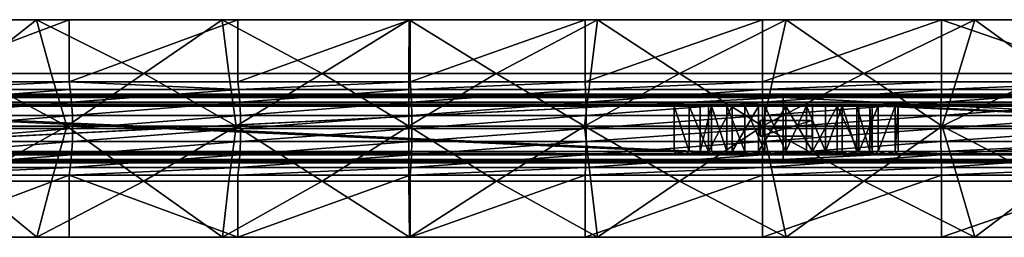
# Model space of a CAD drawing. Header units: millimetres. Extents: x -419 to 530, y 2 to 72.
# Tile 2 of 3: x -191 to 126, y 2 to 72. Entities that reach past the tile are written whole.
import ezdxf

# ---------------------------------------------------------------- set-up
doc = ezdxf.new("R2010")
doc.units = ezdxf.units.MM
doc.layers.add('Revit_007667', color=30, linetype='Continuous', true_color=0xff7f00)

msp = doc.modelspace()

# ---------------------------------------------------------------- meshes
at = {"layer": 'Revit_007667', "color": 252}
mesh = msp.add_polyface(dxfattribs=at)
corners = [(-185.62, 72.31, 957.62), (-228.25, 72.31, 946.24), (-244.69, 72.31, 943.25), (-175.16, 72.31, 958.49), (-125.87, 72.31, 968.83), (-185.51, 2.31, 957.42), (-175.16, 2.31, 958.49), (-125.79, 2.31, 968.63), (-228.25, 2.31, 946.24), (-244.55, 2.31, 943.07), (-151.1, 54.99, 966.34), (-185.62, 72.31, 957.62), (-180.9, 54.99, 960.48), (-207.62, 54.99, 954.52), (-175.9, 38.05, 962.11), (-229.16, 38.05, 949.83), (-244.69, 72.31, 943.25), (-175.16, 22.31, 958.49), (-228.25, 2.31, 946.24), (-228.25, 22.31, 946.24), (-175.16, 2.31, 958.49), (-120.81, 2.31, 968.31), (-227.78, 49.84, 944.43), (-175.16, 52.31, 958.49), (-174.78, 49.84, 956.66), (-228.25, 52.31, 946.24), (-174.78, 24.78, 956.66), (-228.25, 22.31, 946.24), (-227.78, 24.78, 944.43), (-175.16, 22.31, 958.49), (-227.26, 45.74, 942.38), (-174.35, 45.74, 954.58), (-226.95, 41.47, 941.19), (-174.11, 41.47, 953.38), (-226.86, 37.31, 940.82), (-174.03, 37.31, 953.01), (-226.95, 33.14, 941.19), (-174.11, 33.14, 953.38), (-227.26, 28.88, 942.38), (-174.35, 28.88, 954.58), (-175.16, 72.31, 958.49), (-228.25, 52.31, 946.24), (-228.25, 72.31, 946.24), (-175.16, 52.31, 958.49), (-120.81, 72.31, 968.31), (-185.51, 2.31, 957.42), (-151.06, 20.37, 966.29), (-180.85, 20.37, 960.43), (-175.9, 38.05, 962.11), (-207.58, 20.37, 954.48), (-229.16, 38.05, 949.83), (-237.05, 20.37, 947.12), (-244.55, 2.31, 943.07)]
mesh.append_faces([[corners[k] for k in face] for face in [(0, 1, 2), (0, 3, 1), (4, 3, 0), (5, 6, 7), (5, 8, 6), (9, 8, 5), (10, 11, 12), (13, 14, 12), (10, 12, 14), (13, 12, 11), (14, 13, 15), (16, 13, 11), (17, 18, 19), (17, 20, 18), (17, 21, 20), (22, 23, 24), (22, 25, 23), (26, 27, 28), (26, 29, 27), (24, 30, 22), (30, 24, 31), (31, 32, 30), (32, 31, 33), (33, 34, 32), (34, 33, 35), (35, 36, 34), (36, 35, 37), (37, 38, 36), (38, 37, 39), (39, 28, 38), (28, 39, 26), (40, 41, 42), (40, 43, 41), (44, 43, 40), (45, 46, 47), (48, 49, 47), (47, 46, 48), (47, 49, 45), (49, 48, 50), (51, 49, 50), (49, 52, 45)]], dxfattribs={"color": 252})
mesh = msp.add_polyface(dxfattribs=at)
corners = [(-125.87, 72.31, 968.83), (-120.81, 72.31, 968.31), (-175.16, 72.31, 958.49), (-65.61, 72.31, 976.86), (-125.79, 2.31, 968.63), (-120.81, 2.31, 968.31), (-65.55, 2.31, 976.65), (-175.16, 2.31, 958.49), (-93.67, 54.99, 975.36), (-125.87, 72.31, 968.83), (-123.72, 54.99, 971.01), (-151.1, 54.99, 966.34), (-121.38, 38.05, 971.97), (-175.9, 38.05, 962.11), (-185.62, 72.31, 957.62), (-120.81, 22.31, 968.31), (-120.81, 2.31, 968.31), (-175.16, 22.31, 958.49), (-65.35, 22.31, 975.58), (-120.52, 49.84, 966.47), (-120.81, 52.31, 968.31), (-65.35, 52.31, 975.58), (-175.16, 52.31, 958.49), (-174.78, 49.84, 956.66), (-120.52, 24.78, 966.47), (-175.16, 22.31, 958.49), (-174.78, 24.78, 956.66), (-120.81, 22.31, 968.31), (-65.15, 24.78, 973.73), (-65.15, 49.84, 973.73), (-120.19, 45.74, 964.37), (-64.93, 45.74, 971.61), (-120, 41.47, 963.16), (-174.35, 45.74, 954.58), (-174.11, 41.47, 953.38), (-174.03, 37.31, 953.01), (-119.94, 37.31, 962.78), (-64.93, 28.88, 971.61), (-120.19, 28.88, 964.37), (-174.11, 33.14, 953.38), (-120, 33.14, 963.16), (-174.35, 28.88, 954.58), (-120.81, 72.31, 968.31), (-120.81, 52.31, 968.31), (-175.16, 52.31, 958.49), (-65.35, 72.31, 975.58), (-125.79, 2.31, 968.63), (-93.65, 20.37, 975.31), (-123.69, 20.37, 970.96), (-121.38, 38.05, 971.97), (-151.06, 20.37, 966.29), (-175.9, 38.05, 962.11), (-185.51, 2.31, 957.42)]
mesh.append_faces([[corners[k] for k in face] for face in [(0, 1, 2), (3, 1, 0), (4, 5, 6), (4, 7, 5), (8, 9, 10), (11, 12, 10), (8, 10, 12), (11, 10, 9), (12, 11, 13), (14, 11, 9), (15, 16, 17), (18, 16, 15), (19, 20, 21), (19, 22, 20), (23, 22, 19), (24, 25, 26), (24, 27, 25), (28, 27, 24), (29, 30, 19), (31, 32, 30), (19, 33, 23), (33, 19, 30), (30, 34, 33), (34, 30, 32), (32, 35, 34), (35, 32, 36), (37, 24, 38), (36, 39, 35), (39, 36, 40), (40, 41, 39), (41, 40, 38), (38, 26, 41), (26, 38, 24), (42, 43, 44), (45, 43, 42), (46, 47, 48), (49, 50, 48), (48, 47, 49), (48, 50, 46), (50, 49, 51), (50, 52, 46)]], dxfattribs={"color": 252})
mesh = msp.add_polyface(dxfattribs=at)
corners = [(-65.61, 72.31, 976.86), (-65.35, 72.31, 975.58), (-120.81, 72.31, 968.31), (-5.01, 72.31, 981.69), (-65.55, 2.31, 976.65), (-65.35, 2.31, 975.58), (-8.97, 2.31, 980.17), (-120.81, 2.31, 968.31), (-65.74, 38.05, 979.26), (-37.58, 54.99, 981.32), (-65.74, 54.99, 978.67), (-93.67, 54.99, 975.36), (-65.61, 72.31, 976.86), (-9.17, 38.05, 983.87), (-121.38, 38.05, 971.97), (-125.87, 72.31, 968.83), (-65.35, 22.31, 975.58), (-65.35, 2.31, 975.58), (-120.81, 2.31, 968.31), (-8.97, 22.31, 980.17), (-65.15, 49.84, 973.73), (-65.35, 52.31, 975.58), (-8.97, 52.31, 980.17), (-120.52, 49.84, 966.47), (-65.15, 24.78, 973.73), (-65.35, 22.31, 975.58), (-120.81, 22.31, 968.31), (-8.86, 24.78, 978.31), (-8.86, 49.84, 978.31), (-64.93, 45.74, 971.61), (-120.19, 45.74, 964.37), (-8.74, 45.74, 976.19), (-64.8, 41.47, 970.4), (-8.67, 41.47, 974.96), (-64.76, 37.31, 970.02), (-120, 41.47, 963.16), (-119.94, 37.31, 962.78), (-8.65, 37.31, 974.58), (-64.8, 33.14, 970.4), (-8.67, 33.14, 974.96), (-64.93, 28.88, 971.61), (-120, 33.14, 963.16), (-120.19, 28.88, 964.37), (-8.74, 28.88, 976.19), (-120.52, 24.78, 966.47), (-65.35, 72.31, 975.58), (-65.35, 52.31, 975.58), (-120.81, 52.31, 968.31), (-8.97, 72.31, 980.17), (-37.56, 20.37, 981.27), (-65.74, 38.05, 979.26), (-65.72, 20.37, 978.62), (-93.65, 20.37, 975.31), (-65.55, 2.31, 976.65), (-9.17, 38.05, 983.87), (-121.38, 38.05, 971.97), (-125.79, 2.31, 968.63)]
mesh.append_faces([[corners[k] for k in face] for face in [(0, 1, 2), (3, 1, 0), (4, 5, 6), (4, 7, 5), (8, 9, 10), (11, 8, 10), (10, 9, 12), (9, 8, 13), (11, 10, 12), (8, 11, 14), (15, 11, 12), (16, 17, 18), (19, 17, 16), (20, 21, 22), (23, 21, 20), (24, 25, 26), (27, 25, 24), (28, 29, 20), (30, 20, 29), (31, 32, 29), (33, 34, 32), (35, 29, 32), (32, 36, 35), (36, 32, 34), (37, 38, 34), (39, 40, 38), (34, 41, 36), (41, 34, 38), (38, 42, 41), (42, 38, 40), (43, 24, 40), (44, 40, 24), (45, 46, 47), (48, 46, 45), (49, 50, 51), (50, 52, 51), (49, 51, 53), (50, 49, 54), (51, 52, 53), (52, 50, 55), (52, 56, 53)]], dxfattribs={"color": 252})
mesh = msp.add_polyface(dxfattribs=at)
corners = [(-5.01, 72.31, 981.69), (-8.97, 72.31, 980.17), (-65.35, 72.31, 975.58), (48.16, 72.31, 981.97), (-4.98, 2.31, 981.48), (-8.97, 2.31, 980.17), (48.16, 2.31, 981.97), (-65.55, 2.31, 976.65), (-9.17, 38.05, 983.87), (21.45, 54.99, 984.6), (-7.13, 54.99, 983.39), (-5.01, 72.31, 981.69), (-37.58, 54.99, 981.32), (55.76, 72.31, 983.3), (48.14, 38.05, 985.68), (-65.61, 72.31, 976.86), (-8.97, 22.31, 980.17), (-8.97, 2.31, 980.17), (-65.35, 2.31, 975.58), (48.16, 22.31, 981.97), (48.16, 2.31, 981.97), (-8.86, 49.84, 978.31), (-8.97, 52.31, 980.17), (48.16, 52.31, 981.97), (-65.15, 49.84, 973.73), (-8.86, 24.78, 978.31), (-8.97, 22.31, 980.17), (-65.35, 22.31, 975.58), (48.17, 24.78, 980.11), (48.16, 22.31, 981.97), (48.17, 49.84, 980.11), (-8.74, 45.74, 976.19), (48.19, 45.74, 977.99), (-8.67, 41.47, 974.96), (48.2, 41.47, 976.76), (-8.65, 37.31, 974.58), (48.2, 37.31, 976.38), (-8.67, 33.14, 974.96), (48.2, 33.14, 976.76), (-8.74, 28.88, 976.19), (48.19, 28.88, 977.99), (-64.93, 45.74, 971.61), (-64.8, 41.47, 970.4), (-64.76, 37.31, 970.02), (-64.8, 33.14, 970.4), (-64.93, 28.88, 971.61), (-65.15, 24.78, 973.73), (-8.97, 72.31, 980.17), (-8.97, 52.31, 980.17), (-65.35, 52.31, 975.58), (48.16, 72.31, 981.97), (48.16, 52.31, 981.97), (21.46, 20.37, 984.55), (-9.17, 38.05, 983.87), (-7.11, 20.37, 983.34), (-37.56, 20.37, 981.27), (-4.98, 2.31, 981.48), (55.76, 2.31, 983.09), (48.14, 38.05, 985.68), (-65.55, 2.31, 976.65)]
mesh.append_faces([[corners[k] for k in face] for face in [(0, 1, 2), (0, 3, 1), (4, 5, 6), (7, 5, 4), (8, 9, 10), (11, 12, 10), (9, 13, 11), (10, 9, 11), (9, 8, 14), (10, 12, 8), (12, 11, 15), (16, 17, 18), (19, 17, 16), (19, 20, 17), (21, 22, 23), (24, 22, 21), (25, 26, 27), (28, 26, 25), (28, 29, 26), (30, 31, 21), (32, 33, 31), (34, 35, 33), (36, 37, 35), (38, 39, 37), (40, 25, 39), (41, 21, 31), (42, 31, 33), (43, 33, 35), (44, 35, 37), (45, 37, 39), (46, 39, 25), (47, 48, 49), (50, 48, 47), (50, 51, 48), (52, 53, 54), (55, 56, 54), (57, 52, 56), (52, 54, 56), (53, 52, 58), (55, 54, 53), (56, 55, 59)]], dxfattribs={"color": 252})
mesh = msp.add_polyface(dxfattribs=at)
corners = [(55.76, 72.31, 983.3), (48.16, 72.31, 981.97), (-5.01, 72.31, 981.69), (105.83, 72.31, 980.91), (55.76, 2.31, 983.09), (48.16, 2.31, 981.97), (105.83, 2.31, 980.91), (-4.98, 2.31, 981.48), (48.14, 38.05, 985.68), (80.82, 54.99, 984.84), (51.95, 54.99, 985.11), (55.76, 72.31, 983.3), (21.45, 54.99, 984.6), (116.53, 72.31, 981.69), (105.99, 38.05, 984.6), (105.83, 22.31, 980.91), (48.16, 2.31, 981.97), (48.16, 22.31, 981.97), (48.17, 49.84, 980.11), (105.83, 52.31, 980.91), (105.75, 49.84, 979.04), (48.16, 52.31, 981.97), (-8.86, 49.84, 978.31), (105.75, 24.78, 979.04), (48.16, 22.31, 981.97), (48.17, 24.78, 980.11), (105.83, 22.31, 980.91), (48.19, 45.74, 977.99), (105.66, 45.74, 976.92), (-8.74, 45.74, 976.19), (48.2, 41.47, 976.76), (105.6, 41.47, 975.7), (48.2, 37.31, 976.38), (105.59, 37.31, 975.31), (-8.67, 41.47, 974.96), (-8.65, 37.31, 974.58), (48.2, 33.14, 976.76), (105.6, 33.14, 975.7), (48.19, 28.88, 977.99), (105.66, 28.88, 976.92), (-8.67, 33.14, 974.96), (-8.74, 28.88, 976.19), (-8.86, 24.78, 978.31), (105.83, 72.31, 980.91), (48.16, 52.31, 981.97), (48.16, 72.31, 981.97), (80.82, 20.37, 984.79), (48.14, 38.05, 985.68), (51.95, 20.37, 985.06), (21.46, 20.37, 984.55), (55.76, 2.31, 983.09), (116.5, 2.31, 981.48), (105.99, 38.05, 984.6)]
mesh.append_faces([[corners[k] for k in face] for face in [(0, 1, 2), (0, 3, 1), (4, 5, 6), (7, 5, 4), (8, 9, 10), (11, 12, 10), (9, 13, 11), (10, 9, 11), (9, 8, 14), (10, 12, 8), (15, 16, 17), (18, 19, 20), (18, 21, 19), (22, 21, 18), (23, 24, 25), (23, 26, 24), (20, 27, 18), (27, 20, 28), (29, 18, 27), (28, 30, 27), (30, 28, 31), (31, 32, 30), (32, 31, 33), (34, 27, 30), (35, 30, 32), (33, 36, 32), (36, 33, 37), (37, 38, 36), (38, 37, 39), (40, 32, 36), (41, 36, 38), (39, 25, 38), (25, 39, 23), (42, 38, 25), (43, 44, 45), (46, 47, 48), (49, 50, 48), (51, 46, 50), (46, 48, 50), (47, 46, 52), (49, 48, 47)]], dxfattribs={"color": 252})
mesh = msp.add_polyface(dxfattribs=at)
corners = [(116.53, 72.31, 981.69), (105.83, 72.31, 980.91), (55.76, 72.31, 983.3), (163.82, 72.31, 976.89), (177.13, 72.31, 976.86), (116.5, 2.31, 981.48), (163.82, 2.31, 976.89), (177.07, 2.31, 976.65), (105.83, 2.31, 980.91), (55.76, 2.31, 983.09), (105.99, 38.05, 984.6), (140.36, 54.99, 982), (111.3, 54.99, 983.77), (116.53, 72.31, 981.69), (80.82, 54.99, 984.84), (177.13, 72.31, 976.86), (164.17, 38.05, 980.58), (105.83, 22.31, 980.91), (105.83, 2.31, 980.91), (48.16, 2.31, 981.97), (163.82, 22.31, 976.89), (163.82, 2.31, 976.89), (105.83, 22.31, 980.91), (163.65, 24.78, 975.04), (163.82, 22.31, 976.89), (105.75, 49.84, 979.04), (163.82, 52.31, 976.89), (163.65, 49.84, 975.04), (105.83, 52.31, 980.91), (105.75, 24.78, 979.04), (105.66, 45.74, 976.92), (163.45, 45.74, 972.92), (105.6, 41.47, 975.7), (163.33, 41.47, 971.7), (105.59, 37.31, 975.31), (163.3, 37.31, 971.32), (105.6, 33.14, 975.7), (163.33, 33.14, 971.7), (105.66, 28.88, 976.92), (163.45, 28.88, 972.92), (105.83, 72.31, 980.91), (105.83, 52.31, 980.91), (48.16, 52.31, 981.97), (163.82, 52.31, 976.89), (163.82, 72.31, 976.89), (140.34, 20.37, 981.95), (105.99, 38.05, 984.6), (111.28, 20.37, 983.72), (80.82, 20.37, 984.79), (116.5, 2.31, 981.48), (170.7, 20.37, 979.3), (164.17, 38.05, 980.58), (177.07, 2.31, 976.65)]
mesh.append_faces([[corners[k] for k in face] for face in [(0, 1, 2), (0, 3, 1), (4, 3, 0), (5, 6, 7), (5, 8, 6), (9, 8, 5), (10, 11, 12), (13, 14, 12), (11, 15, 13), (12, 11, 13), (11, 10, 16), (12, 14, 10), (17, 18, 19), (20, 18, 17), (20, 21, 18), (22, 23, 24), (25, 26, 27), (25, 28, 26), (23, 22, 29), (27, 30, 25), (30, 27, 31), (31, 32, 30), (32, 31, 33), (33, 34, 32), (34, 33, 35), (35, 36, 34), (36, 35, 37), (37, 38, 36), (38, 37, 39), (39, 29, 38), (29, 39, 23), (40, 41, 42), (40, 43, 41), (44, 43, 40), (45, 46, 47), (48, 49, 47), (45, 50, 51), (52, 45, 49), (45, 47, 49), (46, 45, 51), (48, 47, 46)]], dxfattribs={"color": 252})
mesh = msp.add_polyface(dxfattribs=at)
corners = [(-341.59, 26.93, 314.84), (-341.57, 27.3, 314.77), (54.78, 26.38, 378.17), (54.78, 26.31, 378.55), (-341.73, 26.31, 315.75), (-341.67, 26.38, 315.39), (54.78, 26.6, 377.84), (54.78, 26.92, 377.63), (-341.62, 26.6, 315.06), (54.78, 27.3, 377.55), (-342.89, 26.37, 323.05), (-342.83, 26.31, 322.7), (54.79, 27.28, 386.66), (-342.98, 27.28, 323.66), (54.79, 26.91, 386.59), (-342.97, 26.92, 323.59), (54.79, 26.59, 386.37), (54.79, 26.38, 386.05), (-342.94, 26.59, 323.38), (54.79, 26.31, 385.67), (-342.98, 27.28, 323.66), (54.79, 27.28, 386.66), (54.79, 47.33, 386.66), (-342.98, 47.33, 323.66), (54.79, 48.31, 385.68), (-342.83, 48.31, 322.7), (-342.97, 47.69, 323.59), (-342.98, 47.33, 323.66), (54.79, 47.33, 386.66), (-342.94, 48.02, 323.38), (54.79, 47.7, 386.59), (54.79, 48.02, 386.37), (-342.89, 48.24, 323.05), (54.79, 48.23, 386.05), (54.78, 47.32, 377.55), (-341.57, 47.32, 314.77), (-341.67, 48.24, 315.39), (-341.73, 48.31, 315.75), (54.78, 48.31, 378.55), (-341.62, 48.02, 315.06), (54.78, 48.23, 378.17), (54.78, 48.02, 377.84), (-341.59, 47.68, 314.84), (54.78, 47.69, 377.63), (-341.57, 27.3, 314.77), (-341.57, 47.32, 314.77), (54.78, 47.32, 377.55), (54.78, 27.3, 377.55), (-342.94, 26.59, 323.38), (-342.97, 26.92, 323.59), (-341.67, 48.24, 315.39), (-341.62, 48.02, 315.06), (-341.59, 47.68, 314.84), (-341.73, 48.31, 315.75), (-341.57, 47.32, 314.77), (-342.83, 48.31, 322.7), (-342.89, 48.24, 323.05), (-342.94, 48.02, 323.38), (-342.97, 47.69, 323.59), (-342.98, 47.33, 323.66), (-342.98, 27.28, 323.66), (-341.57, 27.3, 314.77), (-341.59, 26.93, 314.84), (-341.62, 26.6, 315.06), (-341.67, 26.38, 315.39), (-341.73, 26.31, 315.75), (-342.83, 26.31, 322.7), (-342.89, 26.37, 323.05), (54.78, 27.3, 377.55), (453.58, 27.3, 313.83), (453.74, 26.31, 314.81), (54.78, 26.31, 378.55), (453.68, 26.38, 314.45), (453.62, 26.6, 314.12), (54.78, 26.38, 378.17), (54.78, 26.6, 377.84), (453.59, 26.93, 313.9), (54.78, 26.92, 377.63), (54.78, 26.31, 378.55), (453.74, 26.31, 314.81), (-342.83, 26.31, 322.7), (-341.73, 26.31, 315.75), (54.79, 26.31, 385.67), (454.84, 26.31, 321.75), (54.79, 26.31, 385.67), (454.84, 26.31, 321.75), (455, 27.28, 322.72), (54.79, 27.28, 386.66), (454.99, 26.92, 322.65), (454.95, 26.59, 322.44), (54.79, 26.91, 386.59), (54.79, 26.59, 386.37), (454.9, 26.37, 322.11), (54.79, 26.38, 386.05), (54.79, 27.28, 386.66), (455, 27.28, 322.72), (455, 47.33, 322.72), (54.79, 47.33, 386.66), (454.9, 48.24, 322.11), (454.84, 48.31, 321.76), (54.79, 47.7, 386.59), (54.79, 47.33, 386.66), (455, 47.33, 322.72), (454.99, 47.69, 322.65), (54.79, 48.02, 386.37), (454.95, 48.02, 322.44), (54.79, 48.23, 386.05), (54.79, 48.31, 385.68), (454.84, 48.31, 321.76), (453.74, 48.31, 314.81), (54.78, 48.31, 378.55), (-341.73, 48.31, 315.75), (-342.83, 48.31, 322.7), (54.79, 48.31, 385.68), (453.59, 47.68, 313.9), (453.58, 47.32, 313.83), (54.78, 48.23, 378.17), (54.78, 48.31, 378.55), (453.74, 48.31, 314.81), (453.68, 48.24, 314.45), (54.78, 48.02, 377.84), (453.62, 48.02, 314.12), (54.78, 47.69, 377.63), (54.78, 47.32, 377.55), (54.78, 47.32, 377.55), (453.58, 47.32, 313.83), (453.58, 27.3, 313.83), (54.78, 27.3, 377.55), (454.95, 26.59, 322.44), (454.99, 26.92, 322.65), (453.68, 48.24, 314.45), (453.62, 48.02, 314.12), (453.59, 47.68, 313.9), (453.74, 48.31, 314.81), (454.84, 48.31, 321.76), (453.58, 47.32, 313.83), (454.9, 48.24, 322.11), (454.95, 48.02, 322.44), (454.99, 47.69, 322.65), (455, 47.33, 322.72), (455, 27.28, 322.72), (453.58, 27.3, 313.83), (453.59, 26.93, 313.9), (453.62, 26.6, 314.12), (453.68, 26.38, 314.45), (453.74, 26.31, 314.81), (454.84, 26.31, 321.75), (454.9, 26.37, 322.11)]
mesh.append_faces([[corners[k] for k in face] for face in [(9, 0, 1), (4, 2, 3), (5, 2, 4), (8, 2, 5), (8, 6, 2), (8, 7, 6), (0, 7, 8), (0, 9, 7), (19, 10, 11), (15, 12, 13), (15, 14, 12), (18, 14, 15), (18, 16, 14), (18, 17, 16), (10, 17, 18), (10, 19, 17), (22, 20, 21), (20, 22, 23), (32, 24, 25), (28, 26, 27), (30, 26, 28), (30, 29, 26), (31, 29, 30), (33, 29, 31), (33, 32, 29), (24, 32, 33), (42, 34, 35), (38, 36, 37), (40, 36, 38), (40, 39, 36), (41, 39, 40), (43, 39, 41), (43, 42, 39), (34, 42, 43), (46, 44, 45), (44, 46, 47), (60, 48, 49), (52, 50, 51), (54, 50, 52), (54, 53, 50), (61, 53, 54), (61, 55, 53), (61, 56, 55), (61, 57, 56), (61, 58, 57), (61, 59, 58), (61, 60, 59), (62, 60, 61), (63, 60, 62), (64, 60, 63), (65, 60, 64), (66, 60, 65), (67, 60, 66), (48, 60, 67), (76, 68, 69), (74, 70, 71), (74, 72, 70), (74, 73, 72), (75, 73, 74), (77, 73, 75), (77, 76, 73), (68, 76, 77), (83, 78, 79), (78, 80, 81), (78, 82, 80), (78, 83, 82), (92, 84, 85), (90, 86, 87), (90, 88, 86), (90, 89, 88), (91, 89, 90), (93, 89, 91), (93, 92, 89), (84, 92, 93), (96, 94, 95), (94, 96, 97), (107, 98, 99), (102, 100, 101), (103, 100, 102), (105, 100, 103), (105, 104, 100), (98, 104, 105), (98, 106, 104), (98, 107, 106), (110, 108, 109), (112, 110, 111), (113, 110, 112), (108, 110, 113), (123, 114, 115), (118, 116, 117), (119, 116, 118), (121, 116, 119), (121, 120, 116), (114, 120, 121), (114, 122, 120), (114, 123, 122), (126, 124, 125), (124, 126, 127), (129, 128, 140), (131, 130, 132), (132, 130, 135), (130, 133, 135), (133, 134, 135), (135, 134, 141), (134, 136, 141), (136, 137, 141), (137, 138, 141), (138, 139, 141), (139, 140, 141), (141, 140, 142), (142, 140, 143), (143, 140, 144), (144, 140, 145), (145, 140, 146), (146, 140, 147), (147, 140, 128)]], dxfattribs={"color": 252})
mesh = msp.add_polyface(dxfattribs=at)
corners = [(19.67, 29.89, 419.4), (23.47, 29.17, 415.61), (20.39, 29.17, 419.87), (24.48, 29.89, 413.18), (27.1, 29.17, 411.82), (23.24, 45.17, 415.41), (19.67, 44.52, 419.4), (20.13, 45.17, 419.7), (24.48, 44.52, 413.18), (26.88, 45.17, 411.59), (-297.34, 44.59, 925.92), (27.47, 45.17, 424.47), (-297.93, 45.17, 925.54), (28.05, 44.59, 424.85), (-297.85, 29.17, 925.59), (28.05, 29.89, 424.85), (-297.34, 29.89, 925.92), (27.55, 29.17, 424.52), (-305.01, 29.17, 920.94), (19.67, 29.89, 419.4), (20.39, 29.17, 419.87), (-305.73, 29.89, 920.47), (-305.27, 45.17, 920.77), (19.67, 44.52, 419.4), (-305.73, 44.52, 920.47), (20.13, 45.17, 419.7), (19.67, 44.52, 419.4), (24.48, 29.89, 413.18), (19.67, 29.89, 419.4), (24.48, 44.52, 413.18), (-297.93, 45.17, 925.54), (20.13, 45.17, 419.7), (-305.27, 45.17, 920.77), (29.94, 45.17, 421.06), (23.24, 45.17, 415.41), (27.47, 45.17, 424.47), (-297.34, 44.59, 925.92), (28.05, 29.89, 424.85), (28.05, 44.59, 424.85), (-297.34, 29.89, 925.92), (20.39, 29.17, 419.87), (-297.85, 29.17, 925.59), (-305.01, 29.17, 920.94), (30.01, 29.17, 421.12), (23.47, 29.17, 415.61), (27.55, 29.17, 424.52), (-305.73, 44.52, 920.47), (19.67, 29.89, 419.4), (-305.73, 29.89, 920.47), (19.67, 44.52, 419.4), (-305.27, 45.17, 920.77), (-305.73, 44.52, 920.47), (-297.93, 45.17, 925.54), (-305.73, 29.89, 920.47), (-305.01, 29.17, 920.94), (-297.85, 29.17, 925.59), (-297.34, 29.89, 925.92), (-297.34, 44.59, 925.92)]
mesh.append_faces([[corners[k] for k in face] for face in [(0, 1, 2), (1, 3, 4), (1, 0, 3), (5, 6, 7), (8, 5, 9), (6, 5, 8), (10, 11, 12), (11, 10, 13), (14, 15, 16), (15, 14, 17), (18, 19, 20), (19, 18, 21), (22, 23, 24), (23, 22, 25), (26, 27, 28), (29, 27, 26), (30, 31, 32), (31, 33, 34), (31, 30, 35), (36, 37, 38), (37, 36, 39), (40, 41, 42), (43, 40, 44), (41, 40, 45), (46, 47, 48), (47, 46, 49), (50, 51, 52), (53, 54, 51), (54, 55, 51), (55, 56, 51), (56, 57, 51), (57, 52, 51)]], dxfattribs={"color": 252})
mesh = msp.add_polyface(dxfattribs=at)
corners = [(28.05, 44.59, 424.85), (29.94, 45.17, 421.06), (27.47, 45.17, 424.47), (36.1, 45.17, 415.4), (31.75, 44.59, 420.07), (36.61, 44.59, 415.9), (32.83, 45.17, 418.03), (27.55, 29.17, 424.52), (31.75, 29.89, 420.07), (28.05, 29.89, 424.85), (30.01, 29.17, 421.12), (32.9, 29.17, 418.1), (36.61, 29.89, 415.9), (35.63, 29.17, 405.78), (30.81, 29.89, 407.74), (38.38, 29.89, 403.49), (31.17, 29.17, 408.53), (24.48, 29.89, 413.18), (27.1, 29.17, 411.82), (30.81, 44.52, 407.74), (35.49, 45.17, 405.5), (38.38, 44.52, 403.49), (30.99, 45.17, 408.28), (24.48, 44.52, 413.18), (26.88, 45.17, 411.59), (28.05, 29.89, 424.85), (31.75, 44.59, 420.07), (28.05, 44.59, 424.85), (31.75, 29.89, 420.07), (36.61, 29.89, 415.9), (24.48, 44.52, 413.18), (30.81, 29.89, 407.74), (24.48, 29.89, 413.18), (30.81, 44.52, 407.74), (38.38, 44.52, 403.49), (26.88, 45.17, 411.59), (36.1, 45.17, 415.4), (30.99, 45.17, 408.28), (32.83, 45.17, 418.03), (23.24, 45.17, 415.41), (29.94, 45.17, 421.06), (20.13, 45.17, 419.7), (27.47, 45.17, 424.47), (36.15, 29.17, 415.48), (27.1, 29.17, 411.82), (31.17, 29.17, 408.53), (32.9, 29.17, 418.1), (23.47, 29.17, 415.61), (30.01, 29.17, 421.12), (27.55, 29.17, 424.52), (20.39, 29.17, 419.87)]
mesh.append_faces([[corners[k] for k in face] for face in [(0, 1, 2), (3, 4, 5), (6, 4, 3), (1, 4, 6), (1, 0, 4), (7, 8, 9), (10, 8, 7), (11, 8, 10), (11, 12, 8), (13, 14, 15), (16, 14, 13), (16, 17, 14), (18, 17, 16), (19, 20, 21), (19, 22, 20), (23, 22, 19), (23, 24, 22), (25, 26, 27), (28, 26, 25), (29, 26, 28), (30, 31, 32), (33, 31, 30), (34, 31, 33), (35, 36, 37), (35, 38, 36), (39, 38, 35), (39, 40, 38), (41, 42, 40), (43, 44, 45), (46, 44, 43), (46, 47, 44), (48, 47, 46), (49, 50, 48)]], dxfattribs={"color": 252})
mesh = msp.add_polyface(dxfattribs=at)
corners = [(43.47, 45.17, 411.44), (42.42, 44.59, 412.63), (47.47, 45.17, 410.16), (39.66, 45.17, 413.2), (36.61, 44.59, 415.9), (36.1, 45.17, 415.4), (36.15, 29.17, 415.48), (36.61, 29.89, 415.9), (32.9, 29.17, 418.1), (39.71, 29.17, 413.28), (42.42, 29.89, 412.63), (43.51, 29.17, 411.53), (45.39, 29.17, 401.98), (38.38, 29.89, 403.49), (46.82, 29.89, 400.77), (40.4, 29.17, 403.58), (35.63, 29.17, 405.78), (38.38, 44.52, 403.49), (45.32, 45.17, 401.68), (46.82, 44.52, 400.77), (40.29, 45.17, 403.3), (35.49, 45.17, 405.5), (36.61, 29.89, 415.9), (36.61, 44.59, 415.9), (31.75, 44.59, 420.07), (42.42, 29.89, 412.63), (42.42, 44.59, 412.63), (38.38, 44.52, 403.49), (38.38, 29.89, 403.49), (30.81, 29.89, 407.74), (46.82, 44.52, 400.77), (46.82, 29.89, 400.77), (40.29, 45.17, 403.3), (47.47, 45.17, 410.16), (45.32, 45.17, 401.68), (43.47, 45.17, 411.44), (35.49, 45.17, 405.5), (39.66, 45.17, 413.2), (30.99, 45.17, 408.28), (36.1, 45.17, 415.4), (47.49, 29.17, 410.25), (40.4, 29.17, 403.58), (45.39, 29.17, 401.98), (43.51, 29.17, 411.53), (35.63, 29.17, 405.78), (39.71, 29.17, 413.28), (31.17, 29.17, 408.53), (36.15, 29.17, 415.48)]
mesh.append_faces([[corners[k] for k in face] for face in [(0, 1, 2), (3, 1, 0), (3, 4, 1), (5, 4, 3), (6, 7, 8), (9, 7, 6), (9, 10, 7), (11, 10, 9), (12, 13, 14), (15, 13, 12), (16, 13, 15), (17, 18, 19), (17, 20, 18), (17, 21, 20), (22, 23, 24), (25, 23, 22), (25, 26, 23), (27, 28, 29), (30, 28, 27), (30, 31, 28), (32, 33, 34), (32, 35, 33), (36, 35, 32), (36, 37, 35), (38, 37, 36), (38, 39, 37), (40, 41, 42), (43, 41, 40), (43, 44, 41), (45, 44, 43), (45, 46, 44), (47, 46, 45)]], dxfattribs={"color": 252})
mesh = msp.add_polyface(dxfattribs=at)
corners = [(55.76, 45.17, 409.11), (55.66, 44.59, 409.81), (59.94, 45.17, 409.38), (51.58, 45.17, 409.38), (48.89, 44.59, 410.54), (47.47, 45.17, 410.16), (42.42, 44.59, 412.63), (43.51, 29.17, 411.53), (48.89, 29.89, 410.54), (42.42, 29.89, 412.63), (47.49, 29.17, 410.25), (51.59, 29.17, 409.47), (55.66, 29.89, 409.81), (55.76, 29.17, 409.2), (55.76, 29.17, 400.67), (55.63, 29.89, 399.81), (60.98, 29.17, 401), (50.54, 29.17, 401), (46.82, 29.89, 400.77), (45.39, 29.17, 401.98), (55.63, 44.52, 399.81), (50.5, 45.17, 400.69), (55.76, 45.17, 400.35), (46.82, 44.52, 400.77), (45.32, 45.17, 401.68), (48.89, 29.89, 410.54), (42.42, 44.59, 412.63), (42.42, 29.89, 412.63), (48.89, 44.59, 410.54), (55.66, 29.89, 409.81), (55.66, 44.59, 409.81), (55.63, 44.52, 399.81), (46.82, 29.89, 400.77), (46.82, 44.52, 400.77), (55.63, 29.89, 399.81), (55.76, 45.17, 400.35), (55.76, 45.17, 409.11), (59.94, 45.17, 409.38), (50.5, 45.17, 400.69), (51.58, 45.17, 409.38), (45.32, 45.17, 401.68), (47.47, 45.17, 410.16), (55.76, 29.17, 409.2), (55.76, 29.17, 400.67), (59.92, 29.17, 409.47), (50.54, 29.17, 401), (51.59, 29.17, 409.47), (45.39, 29.17, 401.98), (47.49, 29.17, 410.25)]
mesh.append_faces([[corners[k] for k in face] for face in [(0, 1, 2), (3, 1, 0), (3, 4, 1), (5, 4, 3), (5, 6, 4), (7, 8, 9), (10, 8, 7), (11, 8, 10), (11, 12, 8), (13, 12, 11), (14, 15, 16), (17, 15, 14), (17, 18, 15), (19, 18, 17), (20, 21, 22), (23, 21, 20), (23, 24, 21), (25, 26, 27), (25, 28, 26), (29, 28, 25), (29, 30, 28), (31, 32, 33), (31, 34, 32), (35, 36, 37), (38, 36, 35), (38, 39, 36), (40, 39, 38), (40, 41, 39), (42, 43, 44), (42, 45, 43), (46, 45, 42), (46, 47, 45), (48, 47, 46)]], dxfattribs={"color": 252})
mesh = msp.add_polyface(dxfattribs=at)
corners = [(68.05, 45.17, 411.44), (62.29, 44.59, 410.47), (68.41, 44.59, 412.34), (64.05, 45.17, 410.16), (59.94, 45.17, 409.38), (55.66, 44.59, 409.81), (55.76, 29.17, 409.2), (62.29, 29.89, 410.47), (55.66, 29.89, 409.81), (59.92, 29.17, 409.47), (64.03, 29.17, 410.25), (68.41, 29.89, 412.34), (68.01, 29.17, 411.53), (66.13, 29.17, 401.98), (64.26, 29.89, 400.67), (71.12, 29.17, 403.58), (60.98, 29.17, 401), (55.63, 29.89, 399.81), (64.26, 44.52, 400.67), (66.2, 45.17, 401.68), (71.23, 45.17, 403.3), (61.02, 45.17, 400.69), (55.63, 44.52, 399.81), (55.76, 45.17, 400.35), (55.66, 29.89, 409.81), (62.29, 44.59, 410.47), (55.66, 44.59, 409.81), (62.29, 29.89, 410.47), (68.41, 29.89, 412.34), (68.41, 44.59, 412.34), (55.63, 44.52, 399.81), (64.26, 29.89, 400.67), (55.63, 29.89, 399.81), (64.26, 44.52, 400.67), (72.23, 44.52, 403.11), (66.2, 45.17, 401.68), (64.05, 45.17, 410.16), (68.05, 45.17, 411.44), (61.02, 45.17, 400.69), (59.94, 45.17, 409.38), (55.76, 45.17, 400.35), (68.01, 29.17, 411.53), (66.13, 29.17, 401.98), (71.12, 29.17, 403.58), (64.03, 29.17, 410.25), (60.98, 29.17, 401), (59.92, 29.17, 409.47), (55.76, 29.17, 400.67)]
mesh.append_faces([[corners[k] for k in face] for face in [(0, 1, 2), (3, 1, 0), (4, 1, 3), (4, 5, 1), (6, 7, 8), (9, 7, 6), (10, 7, 9), (10, 11, 7), (12, 11, 10), (13, 14, 15), (16, 14, 13), (16, 17, 14), (18, 19, 20), (18, 21, 19), (22, 21, 18), (22, 23, 21), (24, 25, 26), (27, 25, 24), (28, 25, 27), (28, 29, 25), (30, 31, 32), (33, 31, 30), (34, 31, 33), (35, 36, 37), (38, 36, 35), (38, 39, 36), (40, 39, 38), (41, 42, 43), (44, 42, 41), (44, 45, 42), (46, 45, 44), (46, 47, 45)]], dxfattribs={"color": 252})
mesh = msp.add_polyface(dxfattribs=at)
corners = [(78.69, 45.17, 418.03), (73.76, 44.59, 415.12), (78.53, 44.59, 418.84), (75.42, 45.17, 415.4), (71.86, 45.17, 413.2), (68.41, 44.59, 412.34), (68.05, 45.17, 411.44), (71.81, 29.17, 413.28), (68.41, 29.89, 412.34), (68.01, 29.17, 411.53), (73.76, 29.89, 415.12), (75.37, 29.17, 415.48), (78.53, 29.89, 418.84), (78.62, 29.17, 418.1), (75.89, 29.17, 405.78), (72.23, 29.89, 403.11), (79.21, 29.89, 406.73), (71.12, 29.17, 403.58), (64.26, 29.89, 400.67), (72.23, 44.52, 403.11), (76.03, 45.17, 405.5), (79.21, 44.52, 406.73), (71.23, 45.17, 403.3), (64.26, 44.52, 400.67), (68.41, 29.89, 412.34), (73.76, 44.59, 415.12), (68.41, 44.59, 412.34), (73.76, 29.89, 415.12), (78.53, 29.89, 418.84), (78.53, 44.59, 418.84), (72.23, 44.52, 403.11), (72.23, 29.89, 403.11), (64.26, 29.89, 400.67), (79.21, 29.89, 406.73), (79.21, 44.52, 406.73), (76.03, 45.17, 405.5), (75.42, 45.17, 415.4), (80.53, 45.17, 408.28), (71.86, 45.17, 413.2), (71.23, 45.17, 403.3), (68.05, 45.17, 411.44), (66.2, 45.17, 401.68), (75.37, 29.17, 415.48), (80.35, 29.17, 408.53), (78.62, 29.17, 418.1), (75.89, 29.17, 405.78), (71.81, 29.17, 413.28), (71.12, 29.17, 403.58), (68.01, 29.17, 411.53)]
mesh.append_faces([[corners[k] for k in face] for face in [(0, 1, 2), (3, 1, 0), (4, 1, 3), (4, 5, 1), (6, 5, 4), (7, 8, 9), (7, 10, 8), (11, 10, 7), (11, 12, 10), (13, 12, 11), (14, 15, 16), (17, 15, 14), (17, 18, 15), (19, 20, 21), (19, 22, 20), (23, 22, 19), (24, 25, 26), (27, 25, 24), (28, 25, 27), (28, 29, 25), (30, 31, 32), (30, 33, 31), (34, 33, 30), (35, 36, 37), (35, 38, 36), (39, 38, 35), (39, 40, 38), (41, 40, 39), (42, 43, 44), (42, 45, 43), (46, 45, 42), (46, 47, 45), (48, 47, 46)]], dxfattribs={"color": 252})
mesh = msp.add_polyface(dxfattribs=at)
corners = [(84.05, 45.17, 424.47), (82.71, 44.59, 423.69), (83.47, 44.59, 424.85), (81.58, 45.17, 421.06), (78.53, 44.59, 418.84), (78.69, 45.17, 418.03), (82.71, 29.89, 423.69), (83.97, 29.17, 424.52), (83.47, 29.89, 424.85), (81.51, 29.17, 421.12), (78.53, 29.89, 418.84), (78.62, 29.17, 418.1), (84.42, 29.17, 411.82), (85.42, 29.89, 411.57), (88.05, 29.17, 415.61), (79.21, 29.89, 406.73), (80.35, 29.17, 408.53), (75.89, 29.17, 405.78), (85.42, 44.52, 411.57), (84.64, 45.17, 411.59), (88.28, 45.17, 415.41), (79.21, 44.52, 406.73), (80.53, 45.17, 408.28), (76.03, 45.17, 405.5), (82.71, 44.59, 423.69), (83.47, 29.89, 424.85), (83.47, 44.59, 424.85), (82.71, 29.89, 423.69), (78.53, 44.59, 418.84), (78.53, 29.89, 418.84), (85.42, 44.52, 411.57), (79.21, 29.89, 406.73), (79.21, 44.52, 406.73), (85.42, 29.89, 411.57), (90.86, 44.52, 417.9), (88.28, 45.17, 415.41), (81.58, 45.17, 421.06), (84.05, 45.17, 424.47), (84.64, 45.17, 411.59), (78.69, 45.17, 418.03), (80.53, 45.17, 408.28), (75.42, 45.17, 415.4), (81.51, 29.17, 421.12), (88.05, 29.17, 415.61), (83.97, 29.17, 424.52), (84.42, 29.17, 411.82), (78.62, 29.17, 418.1), (80.35, 29.17, 408.53)]
mesh.append_faces([[corners[k] for k in face] for face in [(0, 1, 2), (3, 1, 0), (3, 4, 1), (5, 4, 3), (6, 7, 8), (9, 10, 11), (9, 6, 10), (7, 6, 9), (12, 13, 14), (12, 15, 13), (16, 15, 12), (17, 15, 16), (18, 19, 20), (21, 19, 18), (21, 22, 19), (21, 23, 22), (24, 25, 26), (27, 28, 29), (27, 24, 28), (25, 24, 27), (30, 31, 32), (30, 33, 31), (34, 33, 30), (35, 36, 37), (38, 36, 35), (38, 39, 36), (40, 39, 38), (40, 41, 39), (42, 43, 44), (42, 45, 43), (46, 45, 42), (46, 47, 45)]], dxfattribs={"color": 252})
mesh = msp.add_polyface(dxfattribs=at)
corners = [(84.05, 45.17, 424.47), (408.86, 44.59, 925.92), (409.45, 45.17, 925.54), (83.47, 44.59, 424.85), (83.97, 29.17, 424.52), (408.86, 29.89, 925.92), (83.47, 29.89, 424.85), (409.37, 29.17, 925.59), (91.85, 29.89, 419.4), (416.53, 29.17, 920.94), (91.13, 29.17, 419.87), (417.25, 29.89, 920.47), (91.85, 44.52, 419.4), (416.79, 45.17, 920.77), (417.25, 44.52, 920.47), (91.39, 45.17, 419.7), (91.13, 29.17, 419.87), (90.86, 29.89, 417.9), (91.85, 29.89, 419.4), (88.05, 29.17, 415.61), (85.42, 29.89, 411.57), (91.85, 44.52, 419.4), (88.28, 45.17, 415.41), (91.39, 45.17, 419.7), (90.86, 44.52, 417.9), (85.42, 44.52, 411.57), (83.47, 44.59, 424.85), (408.86, 29.89, 925.92), (408.86, 44.59, 925.92), (83.47, 29.89, 424.85), (91.85, 44.52, 419.4), (417.25, 29.89, 920.47), (91.85, 29.89, 419.4), (417.25, 44.52, 920.47), (90.86, 29.89, 417.9), (91.85, 44.52, 419.4), (91.85, 29.89, 419.4), (90.86, 44.52, 417.9), (85.42, 29.89, 411.57), (416.79, 45.17, 920.77), (84.05, 45.17, 424.47), (409.45, 45.17, 925.54), (91.39, 45.17, 419.7), (88.28, 45.17, 415.41), (83.97, 29.17, 424.52), (416.53, 29.17, 920.94), (409.37, 29.17, 925.59), (91.13, 29.17, 419.87), (88.05, 29.17, 415.61), (409.45, 45.17, 925.54), (417.25, 44.52, 920.47), (416.79, 45.17, 920.77), (416.53, 29.17, 920.94), (417.25, 29.89, 920.47), (409.37, 29.17, 925.59), (408.86, 29.89, 925.92), (408.86, 44.59, 925.92)]
mesh.append_faces([[corners[k] for k in face] for face in [(0, 1, 2), (1, 0, 3), (4, 5, 6), (5, 4, 7), (8, 9, 10), (9, 8, 11), (12, 13, 14), (13, 12, 15), (16, 17, 18), (19, 17, 16), (19, 20, 17), (21, 22, 23), (24, 22, 21), (25, 22, 24), (26, 27, 28), (27, 26, 29), (30, 31, 32), (31, 30, 33), (34, 35, 36), (37, 34, 38), (35, 34, 37), (39, 40, 41), (42, 40, 39), (43, 40, 42), (44, 45, 46), (44, 47, 45), (44, 48, 47), (49, 50, 51), (50, 52, 53), (50, 54, 52), (50, 55, 54), (50, 56, 55), (50, 49, 56)]], dxfattribs={"color": 252})
mesh = msp.add_polyface(dxfattribs=at)
corners = [(47.37, 39.86, 377.55), (47.37, 39.86, 404.69), (64.15, 39.86, 404.69), (64.15, 39.86, 377.55), (64.15, 34.83, 377.55), (64.15, 34.83, 404.69), (47.37, 34.83, 404.69), (47.37, 34.83, 377.55), (64.15, 39.86, 377.55), (64.15, 39.86, 404.69), (64.15, 34.83, 404.69), (64.15, 34.83, 377.55), (47.37, 34.83, 377.55), (47.37, 34.83, 404.69), (47.37, 39.86, 404.69), (47.37, 39.86, 377.55), (47.37, 34.83, 377.55), (47.37, 39.86, 377.55), (64.15, 39.86, 377.55), (64.15, 34.83, 377.55), (64.15, 39.86, 404.69), (47.37, 39.86, 404.69), (47.37, 34.83, 404.69), (64.15, 34.83, 404.69)]
mesh.append_faces([[corners[k] for k in face] for face in [(2, 0, 1), (0, 2, 3), (6, 4, 5), (4, 6, 7), (10, 8, 9), (8, 10, 11), (14, 12, 13), (12, 14, 15), (18, 16, 17), (16, 18, 19), (22, 20, 21), (20, 22, 23)]], dxfattribs={"color": 252})

doc.saveas('drawing.dxf')
